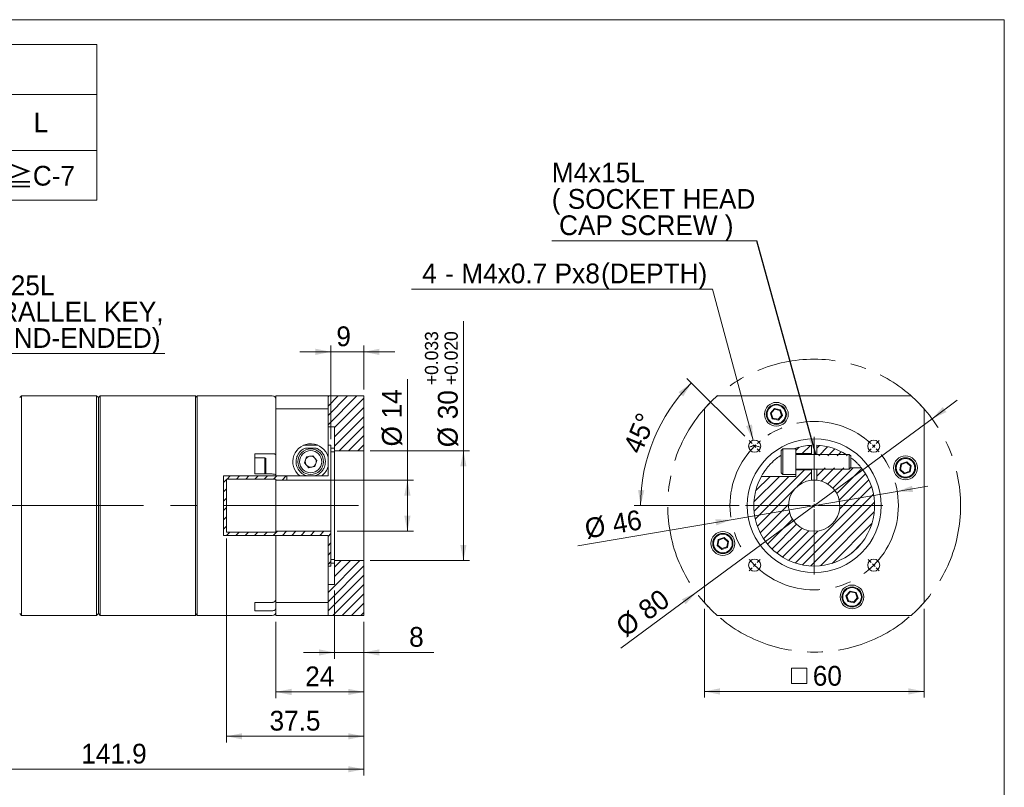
# Model space of a CAD drawing. Header units: millimetres. Extents: x 17 to 488, y 17 to 340.
# Tile 3 of 3: x 219 to 488, y 130 to 340. Entities that reach past the tile are written whole.
import ezdxf

# ---------------------------------------------------------------- set-up
doc = ezdxf.new("R2010")
doc.units = ezdxf.units.MM
doc.header["$LTSCALE"] = 1.7
doc.linetypes.add('CENTERX2', pattern=[20.32, 12.7, -2.54, 2.54, -2.54])
doc.styles.add('SLDTEXTSTYLE0', font='ARIAL.TTF', dxfattribs={"width": 0.948})
doc.styles.add('SLDTEXTSTYLE4', font='ARIAL.TTF', dxfattribs={"width": 0.948, "bigfont": 'bigfont'})
doc.styles.add('SLDTEXTSTYLE5', font='MINGLIU.TTC', dxfattribs={"bigfont": 'bigfont'})
doc.styles.get("Standard").update_dxf_attribs({"font": 'ARIAL.TTF'})
doc.dimstyles.new('SLDDIMSTYLE0', dxfattribs={"dimtxt": 5.23937, "dimasz": 4.25, "dimexe": 0, "dimexo": 0.0625, "dimgap": 1.309843, "dimtad": 1, "dimdec": 4, "dimrnd": 1e-09, "dimzin": 12, "dimdsep": 46, "dimtxsty": 'SLDTEXTSTYLE0', "dimsah": 1, "dimcen": 0.09, "dimadec": 0, "dimazin": 0, "dimtfac": 1, "dimtdec": 4, "dimtmove": 0, "dimatfit": 3, "dimfxl": 0, "dimtolj": 1, "dimtzin": 12, "dimarcsym": 0})
doc.dimstyles.new('SLDDIMSTYLE1', dxfattribs={"dimtxt": 5.23937, "dimasz": 4.25, "dimexe": 0, "dimexo": 0.0625, "dimgap": 1.309843, "dimtad": 1, "dimdec": 4, "dimlfac": 1.7, "dimzin": 12, "dimdsep": 46, "dimtxsty": 'SLDTEXTSTYLE0', "dimsah": 1, "dimcen": 0.09, "dimadec": 4, "dimazin": 0, "dimtfac": 1, "dimtdec": 4, "dimtofl": 0, "dimtmove": 0, "dimatfit": 3, "dimfxl": 0, "dimtolj": 1, "dimtzin": 12, "dimarcsym": 0})
doc.dimstyles.new('SLDDIMSTYLE2', dxfattribs={"dimtxt": 5.23937, "dimasz": 4.25, "dimexe": 0, "dimexo": 0.0625, "dimgap": 1.309843, "dimtad": 1, "dimdec": 4, "dimrnd": 1e-09, "dimzin": 12, "dimdsep": 46, "dimtxsty": 'SLDTEXTSTYLE0', "dimsah": 1, "dimcen": 0.09, "dimadec": 0, "dimazin": 0, "dimtfac": 1, "dimtdec": 4, "dimtofl": 0, "dimtmove": 0, "dimatfit": 3, "dimfxl": 0, "dimtolj": 1, "dimtzin": 12, "dimarcsym": 0})
doc.dimstyles.new('SLDDIMSTYLE4', dxfattribs={"dimtxt": 5.23937, "dimasz": 4.25, "dimexe": 0, "dimexo": 0.0625, "dimgap": 1.309843, "dimtad": 0, "dimtih": 1, "dimtoh": 1, "dimdec": 0, "dimrnd": 1e-09, "dimzin": 12, "dimdsep": 46, "dimtxsty": 'SLDTEXTSTYLE0', "dimsah": 1, "dimcen": 0.09, "dimadec": 0, "dimazin": 0, "dimtfac": 1, "dimtdec": 4, "dimtofl": 0, "dimtmove": 0, "dimatfit": 3, "dimfxl": 0, "dimtolj": 1, "dimtzin": 12, "dimarcsym": 0})
doc.dimstyles.new('SLDDIMSTYLE5', dxfattribs={"dimtxt": 5.23937, "dimasz": 4.25, "dimexe": 0, "dimexo": 0.0625, "dimgap": 1.309843, "dimtad": 1, "dimdec": 4, "dimrnd": 1e-09, "dimzin": 12, "dimdsep": 46, "dimtxsty": 'SLDTEXTSTYLE0', "dimsah": 1, "dimcen": 0.09, "dimadec": 0, "dimazin": 0, "dimtfac": 1, "dimtdec": 4, "dimtofl": 0, "dimtmove": 0, "dimatfit": 3, "dimfxl": 0, "dimtolj": 1, "dimtzin": 12, "dimarcsym": 0})
doc.dimstyles.new('SLDDIMSTYLE8', dxfattribs={"dimtxt": 5.23937, "dimasz": 4.25, "dimexe": 0, "dimexo": 0.0625, "dimgap": 1.309843, "dimtad": 1, "dimdec": 4, "dimrnd": 1e-09, "dimzin": 12, "dimdsep": 46, "dimtxsty": 'SLDTEXTSTYLE0', "dimsah": 1, "dimcen": 0.09, "dimadec": 0, "dimazin": 0, "dimtol": 1, "dimtp": 0.033, "dimtm": -0.02, "dimtfac": 1, "dimtdec": 3, "dimtofl": 0, "dimtmove": 0, "dimatfit": 3, "dimfxl": 0, "dimtolj": 1, "dimtzin": 0, "dimarcsym": 0})
doc.dimstyles.new('SLDDIMSTYLE9', dxfattribs={"dimtxt": 0, "dimasz": 4.25, "dimexe": 0, "dimexo": 0.0625, "dimgap": 0, "dimtad": 0, "dimtih": 1, "dimtoh": 1, "dimdec": 0, "dimrnd": 1e-09, "dimzin": 0, "dimdsep": 46, "dimtxsty": 'Standard', "dimsah": 1, "dimcen": 0.09, "dimadec": 0, "dimazin": 0, "dimtfac": 4.25, "dimtdec": 0, "dimtofl": 0, "dimtmove": 0, "dimatfit": 3, "dimfxl": 0, "dimtolj": 1, "dimtzin": 0, "dimarcsym": 0})

# ---------------------------------------------------------------- blocks, each defined once
blk = doc.blocks.new('SW_TABLEANNOTATION_0')
at = {"color": 0, "linetype": 'Continuous', "lineweight": 0}
for p, q in [((0, 0), (0, -42.5)), ((214.2, 0), (0, 0)), ((214.2, -42.5), (214.2, 0)), ((0, -13.6), (214.2, -13.6)), ((30.6, -13.6), (30.6, -42.5)), ((54.4, -13.6), (54.4, -42.5)), ((78.2, -13.6), (78.2, -42.5)), ((98.6, -13.6), (98.6, -42.5)), ((119, -13.6), (119, -42.5)), ((153, -13.6), (153, -42.5)), ((183.6, -13.6), (183.6, -42.5)), ((0, -28.9), (214.2, -28.9)), ((0, -42.5), (214.2, -42.5))]:
    blk.add_line(p, q, dxfattribs=at)
at = {"color": 0, "linetype": 'Continuous', "lineweight": 0, "attachment_point": 1}
for s, insert, char_height, style in [('COMPATIBLE MOTOR DIMENSIONS', (45.73, -4.13), 5.3975, 'SLDTEXTSTYLE0'), ('A', (12.9, -18.58), 5.4, 'SLDTEXTSTYLE0'), ('B', (40.1, -18.58), 5.4, 'SLDTEXTSTYLE0'), ('C', (63.7, -18.58), 5.4, 'SLDTEXTSTYLE0'), ('D', (85.8, -18.58), 5.4, 'SLDTEXTSTYLE0'), ('E', (106.4, -18.58), 5.4, 'SLDTEXTSTYLE0'), ('F', (133.8, -18.58), 5.4, 'SLDTEXTSTYLE0'), ('H', (165.7, -18.58), 5.4, 'SLDTEXTSTYLE0'), ('L', (196.9, -18.58), 5.4, 'SLDTEXTSTYLE0'), ('\\M+1818514', (7.7, -33.03), 5.397, 'SLDTEXTSTYLE4'), ('30', (38.5, -33.03), 5.397, 'SLDTEXTSTYLE0'), ('\\M+1818536.5', (55.7, -33.03), 5.3975, 'SLDTEXTSTYLE4'), ('\\M+181857', (82.8, -33.03), 5.397, 'SLDTEXTSTYLE4'), ('46', (104.8, -33.03), 5.397, 'SLDTEXTSTYLE0'), ('4.1~5.0', (123.91, -33.03), 5.397, 'SLDTEXTSTYLE0'), ('50~70', (158.2, -33.03), 5.397, 'SLDTEXTSTYLE0'), ('\\M+18186', (189.5, -33.25), 5.397, 'SLDTEXTSTYLE5'), ('C-7', (196.7, -33.13), 5.397, 'SLDTEXTSTYLE0')]:
    blk.add_mtext(s, dxfattribs=dict(at, insert=insert, char_height=char_height, style=style))
blk = doc.blocks.new('*D23')
at = {"color": 7, "linetype": 'Continuous', "lineweight": 0}
for p, q in [((171.05, 198.57), (171.05, 133.57)), ((312.95, 175.57), (312.95, 133.57)), ((171.05, 135.27), (312.95, 135.27))]:
    blk.add_line(p, q, dxfattribs=at)
for points in [[(171.05, 135.27), (175.3, 134.42), (175.3, 136.12)], [(312.95, 135.27), (308.7, 136.12), (308.7, 134.42)]]:
    blk.add_solid(points, dxfattribs=at)
at = {"color": 7, "linetype": 'Continuous', "lineweight": 0, "insert": (235.76, 142.23), "char_height": 5.397, "attachment_point": 1, "style": 'SLDTEXTSTYLE0'}
blk.add_mtext('141.9', dxfattribs=at)
blk = doc.blocks.new('*D26')
at = {"color": 7, "linetype": 'Continuous', "lineweight": 0}
for p, q in [((340.15, 222.27), (340.15, 257.67)), ((314.65, 222.27), (341.85, 222.27)), ((340.15, 222.27), (340.15, 192.27)), ((314.65, 192.27), (341.85, 192.27))]:
    blk.add_line(p, q, dxfattribs=at)
for points in [[(340.15, 222.27), (339.3, 218.02), (341, 218.02)], [(340.15, 192.27), (341, 196.52), (339.3, 196.52)]]:
    blk.add_solid(points, dxfattribs=at)
at = {"color": 7, "linetype": 'Continuous', "lineweight": 0, "attachment_point": 1, "rotation": 90, "style": 'SLDTEXTSTYLE0'}
for s, insert, char_height in [('0.033', (329.64, 242.98), 3.598), ('0.020', (335, 242.98), 3.598), ('+', (329.64, 240.19), 3.6), ('+', (335, 240.19), 3.6), ('30', (333.19, 230.86), 5.397), ('%%c', (333.19, 223.22), 5.397)]:
    blk.add_mtext(s, dxfattribs=dict(at, insert=insert, char_height=char_height))
blk = doc.blocks.new('*D27')
at = {"color": 7, "linetype": 'Continuous', "lineweight": 0}
for p, q in [((324.86, 214.27), (324.86, 241.78)), ((293.65, 214.27), (326.56, 214.27)), ((324.86, 200.27), (324.86, 214.27)), ((305.65, 200.27), (326.56, 200.27))]:
    blk.add_line(p, q, dxfattribs=at)
for points in [[(324.86, 214.27), (324.01, 210.02), (325.71, 210.02)], [(324.86, 200.27), (325.71, 204.52), (324.01, 204.52)]]:
    blk.add_solid(points, dxfattribs=at)
at = {"color": 7, "linetype": 'Continuous', "lineweight": 0, "char_height": 5.397, "attachment_point": 1, "rotation": 90, "style": 'SLDTEXTSTYLE0'}
for s, insert in [('14', (317.9, 231.09)), ('%%c', (317.9, 223.44))]:
    blk.add_mtext(s, dxfattribs=dict(at, insert=insert))
blk = doc.blocks.new('*D28')
at = {"color": 7, "linetype": 'Continuous', "lineweight": 0}
for p, q in [((304.95, 184.07), (304.95, 165.47)), ((312.95, 175.57), (312.95, 165.47)), ((304.95, 167.17), (296.45, 167.17)), ((312.95, 167.17), (304.95, 167.17)), ((312.95, 167.17), (332.03, 167.17))]:
    blk.add_line(p, q, dxfattribs=at)
for points in [[(304.95, 167.17), (300.7, 168.02), (300.7, 166.32)], [(312.95, 167.17), (317.2, 166.32), (317.2, 168.02)]]:
    blk.add_solid(points, dxfattribs=at)
at = {"color": 7, "linetype": 'Continuous', "lineweight": 0, "insert": (325.33, 174.13), "char_height": 5.4, "attachment_point": 1, "style": 'SLDTEXTSTYLE0'}
blk.add_mtext('8', dxfattribs=at)
blk = doc.blocks.new('*D29')
at = {"color": 7, "linetype": 'Continuous', "lineweight": 0}
for p, q in [((275.45, 198.32), (275.45, 142.57)), ((312.95, 175.57), (312.95, 142.57)), ((312.95, 144.27), (275.45, 144.27))]:
    blk.add_line(p, q, dxfattribs=at)
for points in [[(275.45, 144.27), (279.7, 143.42), (279.7, 145.12)], [(312.95, 144.27), (308.7, 145.12), (308.7, 143.42)]]:
    blk.add_solid(points, dxfattribs=at)
at = {"color": 7, "linetype": 'Continuous', "lineweight": 0, "insert": (287.2, 151.23), "char_height": 5.397, "attachment_point": 1, "style": 'SLDTEXTSTYLE0'}
blk.add_mtext('37.5', dxfattribs=at)
blk = doc.blocks.new('*D30')
at = {"color": 7, "linetype": 'Continuous', "lineweight": 0}
for p, q in [((303.95, 225.45), (303.95, 250.98)), ((312.95, 238.97), (312.95, 250.98)), ((303.95, 249.28), (295.45, 249.28)), ((312.95, 249.28), (303.95, 249.28)), ((312.95, 249.28), (321.45, 249.28))]:
    blk.add_line(p, q, dxfattribs=at)
for points in [[(303.95, 249.28), (299.7, 250.13), (299.7, 248.43)], [(312.95, 249.28), (317.2, 248.43), (317.2, 250.13)]]:
    blk.add_solid(points, dxfattribs=at)
at = {"color": 7, "linetype": 'Continuous', "lineweight": 0, "insert": (305.44, 256.23), "char_height": 5.4, "attachment_point": 1, "style": 'SLDTEXTSTYLE0'}
blk.add_mtext('9', dxfattribs=at)
blk = doc.blocks.new('*D31')
at = {"color": 7, "linetype": 'Continuous', "lineweight": 0}
for p, q in [((288.95, 175.57), (288.95, 154.69)), ((312.95, 175.57), (312.95, 154.69)), ((288.95, 156.39), (312.95, 156.39))]:
    blk.add_line(p, q, dxfattribs=at)
for points in [[(288.95, 156.39), (293.2, 155.54), (293.2, 157.24)], [(312.95, 156.39), (308.7, 157.24), (308.7, 155.54)]]:
    blk.add_solid(points, dxfattribs=at)
at = {"color": 7, "linetype": 'Continuous', "lineweight": 0, "insert": (296.95, 163.35), "char_height": 5.397, "attachment_point": 1, "style": 'SLDTEXTSTYLE0'}
blk.add_mtext('24', dxfattribs=at)
blk = doc.blocks.new('SW_NOTE_2')
at = {"color": 0, "linetype": 'Continuous', "lineweight": 0}
for p, q in [((0, 0), (57.17, 0)), ((57.17, 0), (0, 0)), ((0, 0), (57.17, 0)), ((57.17, 0), (0, 0)), ((0, 0), (57.17, 0)), ((57.17, 0), (0, 0))]:
    blk.add_line(p, q, dxfattribs=at)
at = {"color": 0, "linetype": 'Continuous', "lineweight": 0, "attachment_point": 1, "style": 'SLDTEXTSTYLE0'}
for s, insert, char_height in [('5x5x25L', (0, 21.35), 5.397), ('(PARALLEL KEY,', (0, 14.15), 5.3975), ('ROUND-ENDED)', (0, 6.96), 5.3975)]:
    blk.add_mtext(s, dxfattribs=dict(at, insert=insert, char_height=char_height))
blk = doc.blocks.new('*D33')
at = {"color": 7, "linetype": 'Continuous', "lineweight": 0}
for p, q in [((468.17, 231), (475.01, 236.04)), ((403.76, 183.54), (468.17, 231)), ((403.76, 183.54), (383.16, 168.36))]:
    blk.add_line(p, q, dxfattribs=at)
for points in [[(468.17, 231), (472.09, 232.83), (471.09, 234.2)], [(403.76, 183.54), (399.84, 181.7), (400.85, 180.34)]]:
    blk.add_solid(points, dxfattribs=at)
at = {"color": 7, "linetype": 'Continuous', "lineweight": 0, "char_height": 5.397, "attachment_point": 1, "rotation": 36.384, "style": 'SLDTEXTSTYLE0'}
for s, insert in [('80', (387.36, 180.09)), ('%%c', (381.21, 175.55))]:
    blk.add_mtext(s, dxfattribs=dict(at, insert=insert))
blk = doc.blocks.new('*D34')
at = {"color": 7, "linetype": 'Continuous', "lineweight": 0}
for p, q in [((458.64, 211.13), (467.02, 212.56)), ((413.29, 203.41), (458.64, 211.13)), ((413.29, 203.41), (371.43, 196.28))]:
    blk.add_line(p, q, dxfattribs=at)
for points in [[(458.64, 211.13), (462.97, 211.01), (462.69, 212.68)], [(413.29, 203.41), (408.96, 203.53), (409.25, 201.86)]]:
    blk.add_solid(points, dxfattribs=at)
at = {"color": 7, "linetype": 'Continuous', "lineweight": 0, "char_height": 5.397, "attachment_point": 1, "rotation": 9.6664, "style": 'SLDTEXTSTYLE0'}
for s, insert in [('%%c', (372.93, 203.58)), ('46', (380.46, 204.86))]:
    blk.add_mtext(s, dxfattribs=dict(at, insert=insert))
blk = doc.blocks.new('*D35')
at = {"color": 7, "linetype": 'Continuous', "lineweight": 0}
for p, q in [((408.22, 266.44), (325.99, 266.44)), ((419.28, 225.13), (408.22, 266.44))]:
    blk.add_line(p, q, dxfattribs=at)
blk.add_solid([(419.28, 225.13), (419, 229.45), (417.36, 229.01)], dxfattribs=at)
at = {"color": 7, "linetype": 'Continuous', "lineweight": 0, "attachment_point": 1, "style": 'SLDTEXTSTYLE0'}
for s, insert, char_height in [('4', (328.88, 273.4), 5.4), ('M4x0.7', (339.59, 273.4), 5.397), ('Px', (365.06, 273.4), 5.397), ('8', (373.45, 273.4), 5.4), ('(DEPTH)', (377.76, 273.4), 5.397), (' - ', (333.19, 273.4), 5.397)]:
    blk.add_mtext(s, dxfattribs=dict(at, insert=insert, char_height=char_height))
blk = doc.blocks.new('SW_SYMBOL_MOD_BOX')
at = {"color": 0, "linetype": 'Continuous', "lineweight": 0}
for p, q in [((340, 340), (340, 1360)), ((340, 1360), (1360, 1360)), ((1360, 1360), (1360, 340)), ((340, 340), (1360, 340))]:
    blk.add_line(p, q, dxfattribs=at)
blk = doc.blocks.new('*D36')
at = {"color": 7, "linetype": 'Continuous', "lineweight": 0}
for p, q in [((405.97, 179.11), (405.97, 154.83)), ((465.97, 179.11), (465.97, 154.83)), ((465.97, 156.53), (405.97, 156.53))]:
    blk.add_line(p, q, dxfattribs=at)
for points in [[(405.97, 156.53), (410.22, 155.68), (410.22, 157.38)], [(465.97, 156.53), (461.72, 157.38), (461.72, 155.68)]]:
    blk.add_solid(points, dxfattribs=at)
at = {"color": 7, "linetype": 'Continuous', "lineweight": 0, "xscale": 0.004092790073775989, "yscale": 0.004092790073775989, "zscale": 0.004092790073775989}
blk.add_blockref('SW_SYMBOL_MOD_BOX', (428.35, 157.31), dxfattribs=at)
at = {"color": 7, "linetype": 'Continuous', "lineweight": 0, "insert": (435.59, 163.49), "char_height": 5.397, "attachment_point": 1, "style": 'SLDTEXTSTYLE0'}
blk.add_mtext('60', dxfattribs=at)
blk = doc.blocks.new('*D38')
at = {"color": 7, "linetype": 'Continuous', "lineweight": 0}
for p, q in [((416.98, 226.25), (401.22, 242.01)), ((415.48, 207.27), (386.83, 207.27))]:
    blk.add_line(p, q, dxfattribs=at)
blk.add_arc((435.97, 207.27), 47.43, 135, 180, dxfattribs=at)
for points in [[(402.43, 240.81), (398.93, 238.25), (400.18, 237.1)], [(388.53, 207.27), (389.57, 211.48), (387.87, 211.55)]]:
    blk.add_solid(points, dxfattribs=at)
at = {"color": 7, "linetype": 'Continuous', "lineweight": 0, "insert": (383.66, 223.13), "char_height": 5.397, "attachment_point": 1, "rotation": 67.4217, "style": 'SLDTEXTSTYLE0'}
blk.add_mtext('45°', dxfattribs=at)
blk = doc.blocks.new('SW_NOTE_3')
at = {"color": 0, "linetype": 'Continuous', "lineweight": 0}
for p, q in [((-55.98, 0), (0, 0)), ((0, 0), (-55.98, 0)), ((-55.98, 0), (0, 0)), ((0, 0), (-55.98, 0)), ((-55.98, 0), (0, 0)), ((0, 0), (-55.98, 0))]:
    blk.add_line(p, q, dxfattribs=at)
at = {"color": 0, "linetype": 'Continuous', "lineweight": 0, "attachment_point": 1, "style": 'SLDTEXTSTYLE0'}
for s, insert, char_height in [('M4x15L', (-55.97, 21.35), 5.397), ('( SOCKET HEAD', (-55.97, 14.15), 5.3975), (' CAP SCREW )', (-55.97, 6.96), 5.3975)]:
    blk.add_mtext(s, dxfattribs=dict(at, insert=insert, char_height=char_height))
blk = doc.blocks.new('SW_CENTERMARKSYMBOL_1')
at = {"color": 0, "linetype": 'Continuous', "lineweight": 0}
for p, q in [((-0.71, 0.71), (-1.52, 1.52)), ((0, 0), (-0.35, 0.35)), ((0, 0), (0.35, -0.35)), ((32.53, 0), (32.17, -0.35)), ((32.53, 0), (32.88, 0.35)), ((33.23, 0.71), (34.05, 1.52)), ((0.71, -0.71), (1.52, -1.52)), ((31.82, -0.71), (31.01, -1.52)), ((0, -32.53), (0.35, -32.17)), ((0.71, -31.82), (1.52, -31.01)), ((31.82, -31.82), (31.01, -31.01)), ((32.53, -32.53), (32.17, -32.17)), ((-0.71, -33.23), (-1.52, -34.05)), ((0, -32.53), (-0.35, -32.88)), ((32.53, -32.53), (32.88, -32.88)), ((33.23, -33.23), (34.05, -34.05))]:
    blk.add_line(p, q, dxfattribs=at)
for start, end in [(135, 136.2456), (133.7544, 135), (129.6441, 132.5089), (47.4911, 50.3559), (45, 46.2456), (43.7544, 45), (137.4911, 140.3559), (39.6441, 42.5089), (219.6441, 222.5089), (223.7544, 225), (315, 316.2456), (317.4911, 320.3559), (225, 226.2456), (227.4911, 230.3559), (309.6441, 312.5089), (313.7544, 315)]:
    blk.add_arc((16.26, -16.26), 23, start, end, dxfattribs=at)
blk = doc.blocks.new('SW_CENTERMARKSYMBOL_2')
at = {"color": 0, "linetype": 'Continuous', "lineweight": 0}
for p, q in [((0, 1), (0, 18.79)), ((-1, 0), (-18.79, 0)), ((0, 0), (-0.5, 0)), ((0, 0), (0, 0.5)), ((0, 0), (0, -0.5)), ((0, 0), (0.5, 0)), ((1, 0), (18.79, 0)), ((0, -1), (0, -18.79))]:
    blk.add_line(p, q, dxfattribs=at)

msp = doc.modelspace()

# ---------------------------------------------------------------- hatches: boundary and pattern name
at = {"linetype": 'Continuous', "lineweight": 0}
h = msp.add_hatch(dxfattribs=at)
h.set_pattern_fill('ANSI31', scale=0.566667, style=0)
h.paths.add_polyline_path([(312.945283, 237.269085), (303.174182, 237.269085), (303.174182, 228.769085), (304.945283, 228.769085), (304.945283, 222.269085), (312.945283, 222.269085)], flags=0)
h = msp.add_hatch(dxfattribs=at)
h.set_pattern_fill('ANSI31', scale=0.566667, style=0)
edge = h.paths.add_edge_path(flags=0)
edge.add_arc((435.965683, 207.269085), 16.5, 92.60525127, 107.63970139)
edge.add_line((430.965683, 222.99327), (430.965683, 221.519085))
edge.add_line((430.965683, 221.519085), (435.215683, 221.519085))
edge.add_line((435.215683, 221.519085), (435.215683, 223.752031))
h = msp.add_hatch(dxfattribs=at)
h.set_pattern_fill('ANSI31', scale=0.566667, style=0)
edge = h.paths.add_edge_path(flags=0)
edge.add_arc((435.965683, 207.269085), 16.5, 55.81959198, 87.39474873)
edge.add_line((436.715683, 223.752031), (436.715683, 220.919085))
edge.add_line((436.715683, 220.919085), (445.235391, 220.919085))
h = msp.add_hatch(dxfattribs=at)
h.set_pattern_fill('ANSI31', scale=0.566667, style=0)
h.paths.add_polyline_path([(291.945283, 214.269085), (291.945283, 215.412018), (274.61894, 215.412018), (274.61894, 199.137981), (303.174182, 199.137981), (303.174182, 190.769085), (303.945283, 190.769085), (303.945283, 200.269085), (288.945283, 200.269085), (288.945283, 200.019085), (275.445283, 200.019085), (275.445283, 214.519085), (288.945283, 214.519085), (288.945283, 214.269085)], flags=0)
h = msp.add_hatch(dxfattribs=at)
h.set_pattern_fill('ANSI31', scale=0.566667, style=0)
edge = h.paths.add_edge_path(flags=0)
edge.add_arc((435.965683, 207.269085), 16.5, 150.99745397, 398.8491947)
edge.add_line((448.815877, 217.619085), (436.715683, 217.619085))
edge.add_line((436.715683, 217.619085), (436.715683, 214.228791))
edge.add_arc((435.965683, 207.269085), 7, -263.84936017, 83.84936017, ccw=False)
edge.add_line((435.215683, 214.228791), (435.215683, 217.019085))
edge.add_line((435.215683, 217.019085), (430.965683, 217.019085))
edge.add_line((430.965683, 217.019085), (430.965683, 215.269085))
edge.add_line((430.965683, 215.269085), (421.534813, 215.269085))
h = msp.add_hatch(dxfattribs=at)
h.set_pattern_fill('ANSI31', scale=0.566667, style=0)
h.paths.add_polyline_path([(303.174182, 177.269085), (312.945283, 177.269085), (312.945283, 192.269085), (304.945283, 192.269085), (304.945283, 185.769085), (303.174182, 185.769085)], flags=0)

# ---------------------------------------------------------------- linework, layer by layer
at = {"color": 7, "linetype": 'Continuous', "lineweight": 0}
for p, q in [((17, 340), (487.9, 340)), ((487.9, 340), (487.9, 17))]:
    msp.add_line(p, q, dxfattribs=at)
at = {"color": 7, "linetype": 'Continuous', "lineweight": 15}
for p, q in [((219.445283, 237.269085), (218.945283, 236.769085)), ((239.945283, 237.269085), (219.445283, 237.269085)), ((219.445283, 237.269085), (219.445283, 207.269085)), ((240.445283, 236.769085), (239.945283, 237.269085)), ((239.945283, 177.269085), (239.945283, 237.269085)), ((240.945283, 237.269085), (240.445283, 236.769085)), ((240.445283, 177.769085), (240.445283, 236.769085)), ((266.945283, 237.269085), (240.945283, 237.269085)), ((240.945283, 237.269085), (240.945283, 177.269085)), ((267.445283, 236.769085), (266.945283, 237.269085)), ((266.945283, 207.269085), (266.945283, 237.269085)), ((287.945283, 237.269085), (267.445283, 237.269085)), ((267.445283, 237.269085), (267.445283, 207.269085)), ((303.174182, 237.269085), (288.945283, 237.269085)), ((288.945283, 233.726598), (288.945283, 237.269085)), ((303.174182, 237.269085), (303.174182, 233.726598)), ((312.945283, 237.269085), (303.174182, 237.269085)), ((312.945283, 222.269085), (312.945283, 237.269085)), ((409.508169, 237.269085), (462.423196, 237.269085)), ((288.945283, 233.726598), (303.174182, 233.726598)), ((288.945283, 215.412018), (288.945283, 233.726598)), ((303.174182, 233.726598), (303.174182, 220.552638)), ((405.965683, 180.811572), (405.965683, 233.726598)), ((423.990004, 232.53499), (425.089747, 233.797487)), ((424.533487, 230.951336), (423.990004, 232.53499)), ((423.990004, 232.53499), (424.216656, 232.490692)), ((425.16471, 233.579052), (424.216656, 232.490692)), ((424.216656, 232.490692), (424.685175, 231.125473)), ((425.089747, 233.797487), (426.732973, 233.476329)), ((425.16471, 233.579052), (425.089747, 233.797487)), ((426.581284, 233.302192), (425.16471, 233.579052)), ((426.10175, 230.848614), (427.049804, 231.936973)), ((427.276456, 231.892676), (426.176713, 230.630179)), ((426.581284, 233.302192), (426.732973, 233.476329)), ((427.049804, 231.936973), (426.581284, 233.302192)), ((426.732973, 233.476329), (427.276456, 231.892676)), ((427.049804, 231.936973), (427.276456, 231.892676)), ((465.965683, 233.726598), (465.965683, 180.811572)), ((304.945283, 228.769085), (303.174182, 228.769085)), ((304.945283, 222.269085), (304.945283, 228.769085)), ((424.533487, 230.951336), (424.685175, 231.125473)), ((426.176713, 230.630179), (424.533487, 230.951336)), ((424.685175, 231.125473), (426.10175, 230.848614)), ((426.176713, 230.630179), (426.10175, 230.848614)), ((300.423463, 223.752031), (296.467102, 223.752031)), ((303.174182, 223.752031), (303.945283, 223.752031)), ((303.945283, 214.228791), (303.945283, 223.752031)), ((435.215683, 221.519085), (435.215683, 223.752031)), ((436.715683, 223.752031), (436.715683, 221.269085)), ((287.945283, 221.46368), (283.145283, 221.46368)), ((283.145283, 215.920403), (283.145283, 221.46368)), ((297.303521, 220.571537), (296.746446, 218.931516)), ((296.985678, 222.99327), (299.904887, 222.99327)), ((299.002358, 220.909106), (297.303521, 220.571537)), ((300.14412, 219.606655), (299.002358, 220.909106)), ((303.174182, 217.985532), (303.174182, 220.552638)), ((304.945283, 222.9345), (303.945283, 222.9345)), ((303.945283, 221.994735), (304.945283, 221.994735)), ((312.945283, 222.269085), (304.945283, 222.269085)), ((304.945283, 222.269085), (304.945283, 192.269085)), ((312.945283, 222.269085), (312.945283, 192.269085)), ((427.432349, 222.769085), (426.965683, 222.302419)), ((426.965683, 222.141246), (426.965683, 222.302419)), ((426.965683, 216.235752), (426.965683, 222.141246)), ((430.965683, 222.769085), (427.432349, 222.769085)), ((427.432349, 222.583117), (427.432349, 222.769085)), ((427.432349, 215.769085), (427.432349, 222.583117)), ((430.965683, 222.99327), (430.34954, 222.769085)), ((430.965683, 222.99327), (430.965683, 222.769085)), ((430.965683, 222.583117), (430.965683, 222.769085)), ((430.965683, 215.769085), (430.965683, 222.583117)), ((430.965683, 221.519085), (435.215683, 221.519085)), ((445.565683, 221.269085), (430.965683, 221.269085)), ((435.215683, 221.269085), (435.215683, 221.519085)), ((445.965683, 220.869085), (445.565683, 221.269085)), ((445.565683, 221.162818), (445.565683, 221.269085)), ((445.565683, 217.269085), (445.565683, 221.162818)), ((445.965683, 220.784071), (445.965683, 220.869085)), ((445.965683, 217.669085), (445.965683, 220.784071)), ((285.945283, 220.351538), (283.145283, 220.351538)), ((286.145283, 220.151538), (285.945283, 220.351538)), ((285.945283, 215.920403), (285.945283, 220.351538)), ((286.145283, 220.151538), (286.145283, 215.920403)), ((296.746446, 218.931516), (297.888208, 217.629065)), ((297.888208, 217.629065), (299.587045, 217.966634)), ((299.587045, 217.966634), (300.14412, 219.606655)), ((303.174182, 217.985532), (303.174182, 215.412018)), ((459.326776, 217.058055), (459.647933, 218.701281)), ((459.822071, 218.549592), (459.545211, 217.133018)), ((459.647933, 218.701281), (461.231587, 219.244764)), ((459.647933, 218.701281), (459.822071, 218.549592)), ((461.18729, 219.018112), (459.822071, 218.549592)), ((461.231587, 219.244764), (461.18729, 219.018112)), ((462.275649, 218.070058), (461.18729, 219.018112)), ((461.231587, 219.244764), (462.494084, 218.145021)), ((461.998789, 216.653483), (462.275649, 218.070058)), ((462.494084, 218.145021), (462.172927, 216.501795)), ((462.275649, 218.070058), (462.494084, 218.145021)), ((287.945283, 215.412018), (274.61894, 215.412018)), ((274.61894, 215.412018), (274.61894, 207.269085)), ((283.145283, 215.920403), (287.945283, 215.920403)), ((295.423192, 215.412018), (288.945283, 215.412018)), ((291.945283, 214.269085), (291.945283, 215.412018)), ((295.423192, 215.412018), (297.38555, 215.412018)), ((297.38555, 215.412018), (299.505015, 215.412018)), ((299.505015, 215.412018), (301.467373, 215.412018)), ((303.174182, 215.412018), (301.467373, 215.412018)), ((421.534813, 215.269085), (430.965683, 215.269085)), ((426.965683, 216.235752), (427.432349, 215.769085)), ((427.432349, 215.769085), (430.965683, 215.769085)), ((430.965683, 217.269085), (445.565683, 217.269085)), ((435.215683, 217.019085), (430.965683, 217.019085)), ((430.965683, 215.769085), (430.965683, 215.269085)), ((435.215683, 217.019085), (435.215683, 217.269085)), ((435.215683, 214.228791), (435.215683, 217.019085)), ((436.715683, 217.269085), (436.715683, 214.228791)), ((445.565683, 217.269085), (445.965683, 217.669085)), ((448.815877, 217.619085), (445.915683, 217.619085)), ((459.326776, 217.058055), (459.545211, 217.133018)), ((460.589273, 215.958312), (459.326776, 217.058055)), ((459.545211, 217.133018), (460.63357, 216.184964)), ((462.172927, 216.501795), (460.589273, 215.958312)), ((460.63357, 216.184964), (460.589273, 215.958312)), ((460.63357, 216.184964), (461.998789, 216.653483)), ((461.998789, 216.653483), (462.172927, 216.501795)), ((275.445283, 214.519085), (288.945283, 214.519085)), ((275.445283, 200.019085), (275.445283, 214.519085)), ((288.945283, 214.519085), (288.945283, 214.269085)), ((288.945283, 214.269085), (291.945283, 214.269085)), ((288.945283, 200.269085), (288.945283, 214.269085)), ((291.945283, 214.228791), (291.945283, 214.269085)), ((303.945283, 214.228791), (291.945283, 214.228791)), ((303.945283, 200.269085), (303.945283, 214.228791)), ((219.445283, 207.269085), (219.445283, 177.269085)), ((266.945283, 177.269085), (266.945283, 207.269085)), ((267.445283, 207.269085), (267.445283, 177.269085)), ((274.61894, 207.269085), (274.61894, 199.137981)), ((274.61894, 199.137981), (287.945283, 199.137981)), ((288.945283, 200.019085), (275.445283, 200.019085)), ((288.945283, 200.269085), (288.945283, 200.019085)), ((303.945283, 200.269085), (288.945283, 200.269085)), ((288.945283, 199.137981), (303.174182, 199.137981)), ((288.945283, 180.811572), (288.945283, 199.137981)), ((303.174182, 199.137981), (303.174182, 180.811572)), ((303.945283, 200.269085), (303.945283, 190.769085)), ((409.437281, 196.39315), (409.758438, 198.036376)), ((409.655716, 196.468113), (409.437281, 196.39315)), ((410.699778, 195.293407), (409.437281, 196.39315)), ((409.932576, 197.884687), (409.655716, 196.468113)), ((409.655716, 196.468113), (410.744076, 195.520059)), ((409.758438, 198.036376), (411.342092, 198.579859)), ((409.932576, 197.884687), (409.758438, 198.036376)), ((411.297795, 198.353207), (409.932576, 197.884687)), ((411.297795, 198.353207), (411.342092, 198.579859)), ((412.386154, 197.405152), (411.297795, 198.353207)), ((411.342092, 198.579859), (412.604589, 197.480115)), ((412.109295, 195.988578), (412.386154, 197.405152)), ((412.604589, 197.480115), (412.283432, 195.836889)), ((412.604589, 197.480115), (412.386154, 197.405152)), ((412.283432, 195.836889), (410.699778, 195.293407)), ((410.699778, 195.293407), (410.744076, 195.520059)), ((410.744076, 195.520059), (412.109295, 195.988578)), ((412.283432, 195.836889), (412.109295, 195.988578)), ((304.945283, 192.543435), (303.945283, 192.543435)), ((303.945283, 191.60367), (304.945283, 191.60367)), ((304.945283, 192.269085), (312.945283, 192.269085)), ((304.945283, 185.769085), (304.945283, 192.269085)), ((312.945283, 177.269085), (312.945283, 192.269085)), ((303.174182, 190.769085), (303.945283, 190.769085)), ((303.174182, 185.769085), (304.945283, 185.769085)), ((444.654909, 182.645495), (445.754653, 183.907992)), ((445.829616, 183.689557), (444.881561, 182.601197)), ((445.754653, 183.907992), (447.397878, 183.586835)), ((445.754653, 183.907992), (445.829616, 183.689557)), ((447.24619, 183.412697), (445.829616, 183.689557)), ((447.397878, 183.586835), (447.24619, 183.412697)), ((447.714709, 182.047478), (447.24619, 183.412697)), ((447.397878, 183.586835), (447.941361, 182.003181)), ((287.945283, 180.83968), (283.145283, 180.83968)), ((283.145283, 178.543579), (283.145283, 180.83968)), ((303.174182, 180.811572), (288.945283, 180.811572)), ((288.945283, 177.269085), (288.945283, 180.811572)), ((303.174182, 180.811572), (303.174182, 177.269085)), ((445.198392, 181.061841), (444.654909, 182.645495)), ((444.881561, 182.601197), (444.654909, 182.645495)), ((444.881561, 182.601197), (445.350081, 181.235979)), ((445.350081, 181.235979), (445.198392, 181.061841)), ((446.841618, 180.740684), (445.198392, 181.061841)), ((445.350081, 181.235979), (446.766655, 180.959119)), ((446.766655, 180.959119), (447.714709, 182.047478)), ((446.766655, 180.959119), (446.841618, 180.740684)), ((447.941361, 182.003181), (446.841618, 180.740684)), ((447.941361, 182.003181), (447.714709, 182.047478)), ((218.945283, 177.769085), (219.445283, 177.269085)), ((239.945283, 177.269085), (240.445283, 177.769085)), ((240.445283, 177.769085), (240.945283, 177.269085)), ((266.945283, 177.269085), (267.445283, 177.769085)), ((283.145283, 178.543579), (287.945283, 178.543579)), ((219.445283, 177.269085), (239.945283, 177.269085)), ((240.945283, 177.269085), (266.945283, 177.269085)), ((267.445283, 177.269085), (287.945283, 177.269085)), ((288.945283, 177.269085), (303.174182, 177.269085)), ((303.174182, 177.269085), (312.945283, 177.269085)), ((462.423196, 177.269085), (409.508169, 177.269085))]:
    msp.add_line(p, q, dxfattribs=at)
at = {"color": 7, "linetype": 'CENTERX2', "lineweight": 0, "ltscale": 1.7}
msp.add_line((311.505473, 207.269085), (170.295283, 207.269085), dxfattribs=at)
at = {"color": 7, "linetype": 'CENTERX2', "lineweight": 0}
for radius in [40, 23]:
    msp.add_circle((435.965683, 207.269085), radius, dxfattribs=at)
at = {"color": 7, "linetype": 'Continuous', "lineweight": 15}
for centre, radius in [((425.63323, 232.213833), 3.25), ((425.63323, 232.213833), 2.75), ((425.63323, 232.213833), 2.55), ((435.965683, 207.269085), 18.286345), ((419.702227, 223.532541), 1.65), ((452.229139, 223.532541), 1.65), ((298.445283, 219.269085), 3.5), ((298.445283, 219.269085), 3.033333), ((460.91043, 217.601538), 3.25), ((460.91043, 217.601538), 2.75), ((460.91043, 217.601538), 2.55), ((411.020935, 196.936633), 3.25), ((411.020935, 196.936633), 2.75), ((411.020935, 196.936633), 2.55), ((419.702227, 191.005629), 1.65), ((452.229139, 191.005629), 1.65), ((446.298135, 182.324338), 3.25), ((446.298135, 182.324338), 2.75), ((446.298135, 182.324338), 2.55)]:
    msp.add_circle(centre, radius, dxfattribs=at)
for centre, radius, start, end in [((287.945283, 236.269085), 1, 0, 90), ((435.965683, 207.269085), 40, 131.40962211, 138.59037789), ((435.965683, 207.269085), 40, 41.40962211, 48.59037789), ((298.445283, 219.269085), 4.9, 15.18577319, 231.92057745), ((435.965683, 207.269085), 16.5, 92.60525127, 107.63970139), ((435.965683, 207.269085), 16.5, 58.0472536, 87.39474873), ((298.445283, 219.269085), 1.5, 101.23863315, 161.23863315), ((298.445283, 219.269085), 1.5, 41.23863315, 101.23863315), ((298.445283, 219.269085), 1.5, 161.23863315, 221.23863315), ((298.445283, 219.269085), 1.5, 221.23863315, 281.23863315), ((298.445283, 219.269085), 1.5, 281.23863315, 341.23863315), ((298.445283, 219.269085), 1.5, 341.23863315, 41.23863315), ((298.445283, 219.269085), 4.9, 308.07942255, 344.81422681), ((435.965683, 207.269085), 16.5, 150.99745397, 38.8491947), ((435.965683, 207.269085), 7, 96.15063983, 83.84936017), ((435.965683, 207.269085), 7, 83.84936017, 96.15063983), ((435.965683, 207.269085), 40, 221.40962211, 228.59037789), ((435.965683, 207.269085), 40, 311.40962211, 318.59037789), ((287.945283, 178.269085), 1, 270, 0)]:
    msp.add_arc(centre, radius, start, end, dxfattribs=at)
for points, knots in [([(421.305672, 223.143359), (421.064017, 223.255798), (420.676401, 223.436149), (420.206483, 223.592699), (419.935911, 223.665151), (419.778997, 223.693966), (419.625304, 223.694427), (419.287857, 223.629842), (418.782339, 223.457811), (418.335367, 223.252194), (418.098781, 223.143359)], [0, 0, 0, 0, 0.2396273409, 0.3843630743, 0.4428045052, 0.4844866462, 0.5147894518, 0.5591020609, 0.7666289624, 1, 1, 1, 1]), ([(288.945283, 221.079002), (288.944006, 221.093295), (288.938861, 221.150878), (288.862215, 221.249841), (288.663134, 221.357512), (288.381999, 221.433034), (288.127031, 221.461416), (287.980196, 221.463245), (287.945283, 221.46368)], [0, 0, 0, 0, 0.0714494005, 0.2878357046, 0.503919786, 0.7191081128, 0.9332123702, 1, 1, 1, 1]), ([(296.985678, 222.99327), (296.6889, 222.852197), (296.094576, 222.569685), (295.432319, 221.945556), (294.865589, 221.154553), (294.537683, 220.274893), (294.421975, 219.39905), (294.469904, 218.644993), (294.658331, 217.919308), (295.024251, 217.117837), (295.731338, 216.230698), (296.653139, 215.639871), (297.248023, 215.454803), (297.38555, 215.412018)], [0, 0, 0, 0, 0.1119809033, 0.2242508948, 0.34719272, 0.4699751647, 0.5518821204, 0.6336849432, 0.6979823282, 0.7622002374, 0.8652575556, 0.9688497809, 1, 1, 1, 1]), ([(299.505015, 215.412018), (299.837164, 215.532112), (300.54702, 215.788773), (301.425339, 216.524402), (302.003523, 217.360649), (302.312786, 218.1651), (302.462167, 218.958459), (302.443388, 219.791804), (302.211601, 220.737317), (301.728998, 221.634679), (300.984981, 222.448876), (300.269828, 222.809331), (299.904887, 222.99327)], [0, 0, 0, 0, 0.0762386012, 0.1629342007, 0.2573344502, 0.3257893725, 0.3943376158, 0.4897635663, 0.5853435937, 0.7215662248, 0.8579159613, 1, 1, 1, 1]), ([(426.965683, 221.094593), (426.518151, 220.78735), (425.762601, 220.268642), (424.761775, 219.397841), (423.998993, 218.645279), (423.353783, 217.919133), (422.712212, 217.118418), (422.095168, 216.227175), (421.663693, 215.503437), (421.540616, 215.279484), (421.535575, 215.270451), (421.534813, 215.269085)], [0, 0, 0, 0, 0.1641174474, 0.2770730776, 0.3898851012, 0.4785558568, 0.5671170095, 0.7092405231, 0.8521017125, 0.9776300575, 1, 1, 1, 1]), ([(445.965683, 220.388418), (446.156492, 220.241458), (446.596414, 219.902634), (447.310433, 219.264017), (447.950429, 218.619688), (448.401194, 218.117799), (448.665843, 217.804033), (448.796587, 217.643097), (448.810153, 217.62621), (448.815877, 217.619085)], [0, 0, 0, 0, 0.1649889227, 0.380392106, 0.5763745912, 0.7204740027, 0.8340159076, 0.9299664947, 1, 1, 1, 1]), ([(287.945283, 215.920403), (288.057217, 215.916187), (288.281143, 215.907752), (288.579811, 215.841991), (288.806031, 215.74508), (288.927622, 215.636807), (288.940211, 215.564753), (288.945283, 215.535725)], [0, 0, 0, 0, 0.2131958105, 0.4265010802, 0.640277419, 0.8550786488, 1, 1, 1, 1]), ([(288.945283, 215.412018), (288.939076, 215.412018), (288.92424, 215.412018), (288.800926, 215.412018), (288.59825, 215.412018), (288.341539, 215.412018), (288.100156, 215.412018), (287.967446, 215.412018), (287.945283, 215.412018)], [0, 0, 0, 0, 0.1638640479, 0.3917054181, 0.5430326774, 0.7506002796, 0.9583493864, 1, 1, 1, 1]), ([(287.945283, 199.137981), (288.020532, 199.137981), (288.203815, 199.137981), (288.433163, 199.137981), (288.660136, 199.137981), (288.84078, 199.137981), (288.934838, 199.137981), (288.942747, 199.137981), (288.945283, 199.137981)], [0, 0, 0, 0, 0.1411126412, 0.3437043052, 0.4586817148, 0.6778173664, 0.896722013, 1, 1, 1, 1]), ([(288.945283, 181.768375), (288.944006, 181.733867), (288.938861, 181.594851), (288.862215, 181.355932), (288.663134, 181.095993), (288.381999, 180.913667), (288.127031, 180.845145), (287.980196, 180.84073), (287.945283, 180.83968)], [0, 0, 0, 0, 0.0714494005, 0.2878357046, 0.503919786, 0.7191081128, 0.9332123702, 1, 1, 1, 1]), ([(287.945283, 178.543579), (288.057217, 178.553758), (288.281143, 178.574122), (288.579811, 178.732881), (288.806031, 178.966845), (288.927622, 179.22824), (288.940211, 179.402194), (288.945283, 179.472275)], [0, 0, 0, 0, 0.2131958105, 0.4265010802, 0.640277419, 0.8550786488, 1, 1, 1, 1])]:
    msp.add_open_spline(points, degree=3, knots=knots, dxfattribs=at)

# ---------------------------------------------------------------- block references
at = {"color": 7, "linetype": 'Continuous', "lineweight": 0}
for name, p in [('SW_TABLEANNOTATION_0', (25.840533, 333.210353)), ('SW_NOTE_3', (420.258378, 279.597041)), ('SW_NOTE_2', (201.425981, 248.80464)), ('SW_CENTERMARKSYMBOL_2', (435.965683, 207.269085)), ('SW_CENTERMARKSYMBOL_1', (419.702227, 223.532541))]:
    msp.add_blockref(name, p, dxfattribs=at)

# ---------------------------------------------------------------- dimensions: what is measured, and where the dimension line sits
dim = msp.add_diameter_dim_2p(p1=(420.30964, 221.262398), p2=(419.275745, 225.126471), text='<> - M4x0.7Px8(DEPTH)\\P', dimstyle='SLDDIMSTYLE4', override={"dimpost": '<>'}, dxfattribs=at)
dim.commit()
dim.dimension.update_dxf_attribs({"geometry": '*D35', "text_midpoint": (366.465831, 270.462819), "dimtype": 163})
for base, p1, p2, dimstyle, picture, middle in [((303.945283, 249.277026), (312.945283, 237.269085), (303.945283, 223.752031), 'SLDDIMSTYLE5', '*D30', (307.434024, 249.277026)), ((312.945283, 135.269085), (171.045283, 200.269085), (312.945283, 177.269085), 'SLDDIMSTYLE2', '*D23', (244.750683, 135.269085)), ((275.445283, 144.269085), (312.945283, 177.269085), (275.445283, 200.019085), 'SLDDIMSTYLE2', '*D29', (294.195283, 144.269085)), ((304.945283, 167.174768), (312.945283, 177.269085), (304.945283, 185.769085), 'SLDDIMSTYLE5', '*D28', (327.328154, 167.174768)), ((312.945283, 156.387388), (288.945283, 177.269085), (312.945283, 177.269085), 'SLDDIMSTYLE2', '*D31', (300.945283, 156.387388))]:
    dim = msp.add_linear_dim(base=base, p1=p1, p2=p2, dimstyle=dimstyle, dxfattribs=at)
    dim.commit()
    dim.dimension.update_dxf_attribs({"geometry": picture, "text_midpoint": middle, "dimtype": 160})
for base, p1, p2, angle, text, dimstyle, picture, middle in [((340.145283, 192.269085), (312.945283, 222.269085), (312.945283, 192.269085), 90, '%%c<>', 'SLDDIMSTYLE8', '*D26', (340.145283, 239.093666)), ((324.860471, 214.269085), (303.945283, 200.269085), (291.945283, 214.269085), 90, '%%c<>', 'SLDDIMSTYLE2', '*D27', (324.860471, 231.261168)), ((405.965683, 156.528048), (465.965683, 180.811572), (405.965683, 180.811572), 0, '{\\fGDT;o}<>', 'SLDDIMSTYLE2', '*D36', (435.965683, 156.528048))]:
    dim = msp.add_linear_dim(base=base, p1=p1, p2=p2, angle=angle, text=text, dimstyle=dimstyle, dxfattribs=at)
    dim.commit()
    dim.dimension.update_dxf_attribs({"geometry": picture, "text_midpoint": middle, "dimtype": 160})
dim = msp.add_angular_dim_2l(base=(392.143132, 225.42098), line1=((454.752028, 207.269085), (417.179338, 207.269085)), line2=((418.181947, 225.052821), (421.222506, 222.012262)), dimstyle='SLDDIMSTYLE1', dxfattribs=at)
dim.commit()
dim.dimension.update_dxf_attribs({"geometry": '*D38', "text_midpoint": (392.167989, 225.480872), "dimtype": 162})
for p1, p2, picture, middle in [((403.763289, 183.541341), (468.168076, 230.996829), '*D33', (391.507807, 174.511118)), ((413.292233, 203.407133), (458.639132, 211.131038), '*D34', (381.65658, 198.018669))]:
    dim = msp.add_diameter_dim_2p(p1=p1, p2=p2, dimstyle='SLDDIMSTYLE0', dxfattribs=at)
    dim.commit()
    dim.dimension.update_dxf_attribs({"geometry": picture, "text_midpoint": middle, "dimtype": 163})

# ---------------------------------------------------------------- leaders
msp.add_leader([(436.416289, 221.269085), (420.258378, 279.597041)], dimstyle='SLDDIMSTYLE9', dxfattribs=at)

doc.saveas('drawing.dxf')
